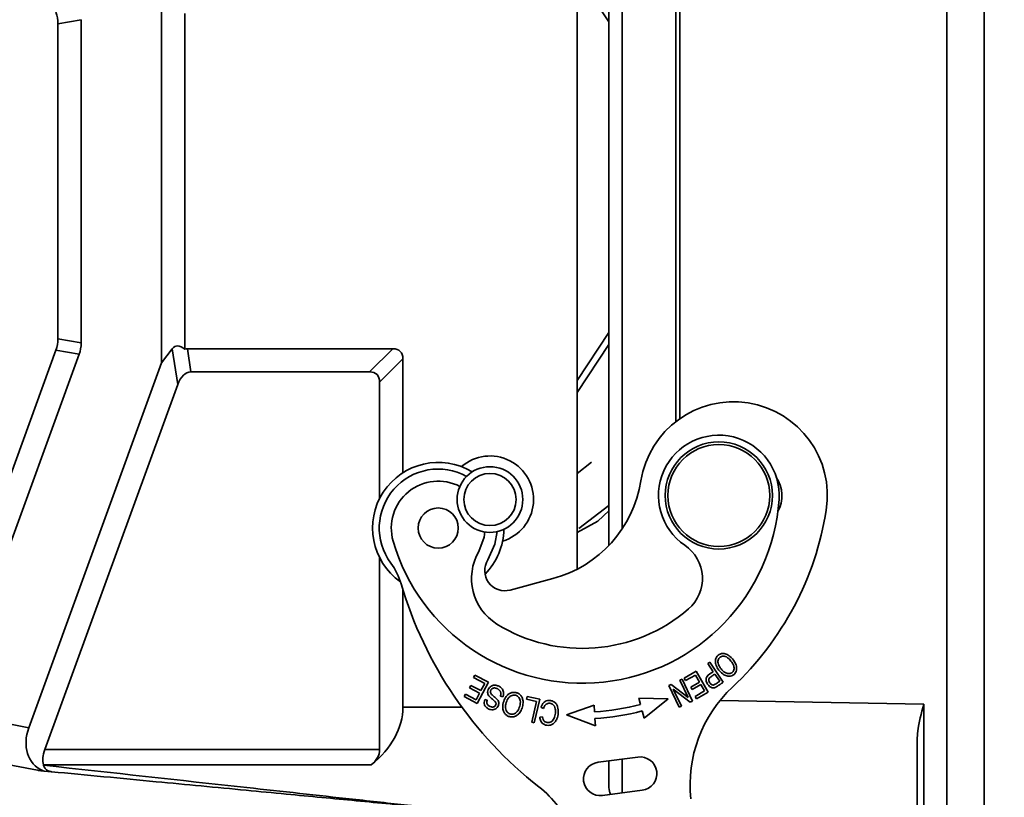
# Model space of a CAD drawing. Header units: millimetres. Extents: x -8713 to 3261, y -18743 to -8704.
# Tile 69 of 156: x -4578 to -4504, y -12605 to -12547. Entities that reach past the tile are written whole.
import ezdxf

# ---------------------------------------------------------------- set-up
doc = ezdxf.new("R2010")
doc.units = ezdxf.units.MM
doc.header["$LTSCALE"] = 10
doc.header["$PDSIZE"] = -1
doc.linetypes.add('CENTER2', pattern=[1.125, 0.75, -0.125, 0.125, -0.125])
doc.layers.get('Defpoints').update_dxf_attribs({"true_color": 0x5e5e5e})
doc.dimstyles.new('ISO-25', dxfattribs={"dimscale": 20, "dimtxt": 4, "dimasz": 3.05, "dimexe": 3, "dimexo": 0.625, "dimtad": 1, "dimdec": 0, "dimtxsty": 'Standard', "dimcen": 2.5, "dimclrd": 1, "dimclre": 1, "dimclrt": 4, "dimadec": 1, "dimazin": 2, "dimtfac": 1, "dimtdec": 0, "dimtmove": 0, "dimatfit": 0, "dimfxl": 1, "dimarcsym": 0})

# ---------------------------------------------------------------- blocks, each defined once
blk = doc.blocks.new('*D175')
at = {"color": 1, "lineweight": -2, "transparency": 16777216}
for p, q in [((-4239.512, -12173.123), (-4663.162, -12173.123)), ((-4603.162, -12602.123), (-4603.162, -12234.123)), ((-4485.077, -12663.123), (-4663.162, -12663.123))]:
    blk.add_line(p, q, dxfattribs=at)
at = {"color": 1, "lineweight": 20, "transparency": 16777216}
for points in [[(-4613.329, -12234.123), (-4592.996, -12234.123), (-4603.162, -12173.123)], [(-4613.329, -12602.123), (-4592.996, -12602.123), (-4603.162, -12663.123)]]:
    blk.add_solid(points, dxfattribs=at)
at = {"layer": 'Defpoints', "color": 0, "lineweight": 20, "transparency": 16777216}
for p in [(-4603.162, -12173.123), (-4227.012, -12173.123), (-4472.577, -12663.123)]:
    blk.add_point(p, dxfattribs=at)
at = {"color": 4, "transparency": 16777216, "insert": (-4656.112, -12418.123), "char_height": 80, "attachment_point": 5, "rotation": 90}
blk.add_mtext('490', dxfattribs=at)
blk = doc.blocks.new('*D182')
at = {"color": 1, "lineweight": -2, "transparency": 16777216}
for p, q in [((-6048.348, -12185.623), (-6048.348, -14279.025)), ((-4272.577, -12682.538), (-4272.577, -14279.025)), ((-4333.577, -14219.025), (-5987.348, -14219.025))]:
    blk.add_line(p, q, dxfattribs=at)
at = {"color": 1, "lineweight": 20, "transparency": 16777216}
for points in [[(-5987.348, -14208.858), (-5987.348, -14229.191), (-6048.348, -14219.025)], [(-4333.577, -14208.858), (-4333.577, -14229.191), (-4272.577, -14219.025)]]:
    blk.add_solid(points, dxfattribs=at)
at = {"layer": 'Defpoints', "color": 0, "lineweight": 20, "transparency": 16777216}
for p in [(-6048.348, -12173.123), (-4272.577, -12670.038), (-6048.348, -14219.025)]:
    blk.add_point(p, dxfattribs=at)
at = {"color": 4, "transparency": 16777216, "insert": (-5160.463, -14166.525), "char_height": 80, "attachment_point": 5}
blk.add_mtext('1776', dxfattribs=at)
blk = doc.blocks.new('*D184')
at = {"color": 1, "lineweight": -2, "transparency": 16777216}
for p, q in [((-5154.232, -12185.623), (-5154.232, -12942.015)), ((-4272.577, -12682.538), (-4272.577, -12942.015)), ((-4333.577, -12882.015), (-5093.232, -12882.015))]:
    blk.add_line(p, q, dxfattribs=at)
at = {"color": 1, "lineweight": 20, "transparency": 16777216}
for points in [[(-5093.232, -12871.849), (-5093.232, -12892.182), (-5154.232, -12882.015)], [(-4333.577, -12871.849), (-4333.577, -12892.182), (-4272.577, -12882.015)]]:
    blk.add_solid(points, dxfattribs=at)
at = {"layer": 'Defpoints', "color": 0, "lineweight": 20, "transparency": 16777216}
for p in [(-5154.232, -12173.123), (-4272.577, -12670.038), (-5154.232, -12882.015)]:
    blk.add_point(p, dxfattribs=at)
at = {"color": 4, "transparency": 16777216, "insert": (-4713.405, -12829.515), "char_height": 80, "attachment_point": 5}
blk.add_mtext('882', dxfattribs=at)
blk = doc.blocks.new('*D221')
at = {"color": 1, "linetype": 'CENTER2', "lineweight": -2, "transparency": 16777216}
blk.add_line((-4897.244, -12284.276), (-5742.402, -12403.997), dxfattribs=at)
blk.add_arc((-4714.684, -12258.415), 977.978, 191.636924, 265.910126, dxfattribs=at)
at = {"color": 1, "linetype": 'CENTER2', "lineweight": 20, "transparency": 16777216}
for points in [[(-5682.577, -12457.421), (-5662.544, -12453.943), (-5682.995, -12395.581)], [(-4784.026, -13223.744), (-4784.843, -13244.061), (-4723.484, -13236.354)]]:
    blk.add_solid(points, dxfattribs=at)
at = {"layer": 'Defpoints', "color": 0, "linetype": 'CENTER2', "lineweight": 20, "transparency": 16777216}
for p in [(-4112.577, -12173.123), (-4884.867, -12282.522), (-4714.912, -12283.782), (-5513.802, -12822.198), (-4725.185, -13425.416)]:
    blk.add_point(p, dxfattribs=at)
at = {"color": 4, "linetype": 'CENTER2', "lineweight": 20, "transparency": 16777216, "insert": (-5324.609, -12954.477), "char_height": 80, "attachment_point": 5, "rotation": 318.77353}
blk.add_mtext('82%%D', dxfattribs=at)

msp = doc.modelspace()

# ---------------------------------------------------------------- linework, layer by layer
at = {"color": 7, "linetype": 'Continuous', "lineweight": 35}
for p, q in [((-4505.577, -12648.123), (-4505.577, -12478.123)), ((-4508.377, -12610.623), (-4508.377, -12507.623)), ((-4535.951, -12588.377), (-4535.951, -12529.87)), ((-4533.577, -12531.645), (-4533.577, -12586.602)), ((-4532.577, -12532.896), (-4532.577, -12585.351)), ((-4528.577, -12540.891), (-4528.577, -12577.356)), ((-4528.283, -12541.108), (-4528.283, -12577.139)), ((-4535.951, -12543.968), (-4533.577, -12547.537)), ((-4566.951, -12572.982), (-4566.951, -12545.866)), ((-4565.218, -12571.95), (-4565.218, -12546.897)), ((-4574.683, -12547.67), (-4572.951, -12547.365)), ((-4574.683, -12571.178), (-4574.683, -12547.67)), ((-4572.951, -12571.483), (-4572.951, -12547.365)), ((-4572.951, -12571.483), (-4574.683, -12571.178)), ((-4535.951, -12574.285), (-4533.577, -12570.715)), ((-4566.951, -12572.982), (-4566.156, -12571.924)), ((-4565.751, -12574.593), (-4566.156, -12571.924)), ((-4564.759, -12573.656), (-4565.022, -12571.924)), ((-4549.701, -12571.924), (-4565.022, -12571.924)), ((-4549.701, -12571.924), (-4551.433, -12573.656)), ((-4535.951, -12575.182), (-4533.577, -12571.613)), ((-4581.204, -12589.537), (-4574.833, -12572.033)), ((-4580.083, -12591.519), (-4573.101, -12572.338)), ((-4574.833, -12572.033), (-4573.101, -12572.338)), ((-4550.683, -12574.406), (-4548.951, -12572.674)), ((-4548.951, -12581.174), (-4548.951, -12572.674)), ((-4566.951, -12572.982), (-4576.858, -12600.203)), ((-4551.433, -12573.656), (-4564.759, -12573.656)), ((-4575.667, -12601.836), (-4565.751, -12574.593)), ((-4550.683, -12583.088), (-4550.683, -12574.406)), ((-4535.951, -12581.231), (-4534.864, -12580.375)), ((-4533.577, -12583.633), (-4535.814, -12585.335)), ((-4533.577, -12584.011), (-4534.407, -12584.79)), ((-4534.407, -12584.79), (-4535.951, -12585.642)), ((-4550.683, -12601.836), (-4550.683, -12587.518)), ((-4537.752, -12589.074), (-4540.954, -12589.933)), ((-4548.951, -12598.674), (-4548.951, -12589.897)), ((-4576.858, -12600.203), (-4609.951, -12593.771)), ((-4526.054, -12595.32), (-4526.205, -12595.422)), ((-4526.205, -12595.422), (-4525.794, -12596.027)), ((-4525.043, -12596.809), (-4526.054, -12595.32)), ((-4527.068, -12595.996), (-4527.959, -12596.508)), ((-4526.172, -12597.558), (-4527.068, -12595.996)), ((-4525.675, -12596.203), (-4525.314, -12596.736)), ((-4610.523, -12596.715), (-4576.218, -12603.384)), ((-4543.577, -12596.275), (-4543.675, -12596.463)), ((-4543.675, -12596.463), (-4542.845, -12596.896)), ((-4542.568, -12596.801), (-4543.577, -12596.275)), ((-4543.401, -12598.397), (-4542.568, -12596.801)), ((-4542.845, -12596.896), (-4543.129, -12597.439)), ((-4528.929, -12596.976), (-4529.098, -12597.056)), ((-4527.67, -12597.944), (-4528.929, -12596.976)), ((-4528.118, -12596.591), (-4528.276, -12596.666)), ((-4528.276, -12596.666), (-4527.67, -12597.944)), ((-4527.347, -12598.218), (-4528.118, -12596.591)), ((-4527.959, -12596.508), (-4527.853, -12596.692)), ((-4527.853, -12596.692), (-4527.12, -12596.271)), ((-4526.815, -12596.803), (-4527.476, -12597.182)), ((-4527.371, -12597.365), (-4526.71, -12596.986)), ((-4527.12, -12596.271), (-4526.815, -12596.803)), ((-4526.71, -12596.986), (-4526.436, -12597.464)), ((-4544.28, -12597.699), (-4544.378, -12597.887)), ((-4543.481, -12598.116), (-4544.28, -12597.699)), ((-4543.876, -12597.049), (-4543.974, -12597.236)), ((-4543.974, -12597.236), (-4543.226, -12597.626)), ((-4543.129, -12597.439), (-4543.876, -12597.049)), ((-4543.226, -12597.626), (-4543.481, -12598.116)), ((-4529.098, -12597.056), (-4528.327, -12598.683)), ((-4528.169, -12598.608), (-4528.775, -12597.331)), ((-4528.775, -12597.331), (-4527.516, -12598.298)), ((-4527.476, -12597.182), (-4527.371, -12597.365)), ((-4526.436, -12597.464), (-4527.141, -12597.869)), ((-4527.035, -12598.053), (-4526.172, -12597.558)), ((-4544.378, -12597.887), (-4543.401, -12598.397)), ((-4542.657, -12598.159), (-4542.842, -12598.1)), ((-4541.671, -12597.839), (-4541.488, -12597.894)), ((-4539.669, -12597.865), (-4539.716, -12598.072)), ((-4539.716, -12598.072), (-4538.984, -12598.24)), ((-4538.74, -12598.078), (-4539.669, -12597.865)), ((-4538.984, -12598.24), (-4539.338, -12599.788)), ((-4539.142, -12599.833), (-4538.74, -12598.078)), ((-4529.148, -12598.043), (-4531.345, -12598.005)), ((-4531.345, -12598.005), (-4531.221, -12598.472)), ((-4530.947, -12599.5), (-4529.148, -12598.043)), ((-4527.516, -12598.298), (-4527.347, -12598.218)), ((-4527.141, -12597.869), (-4527.035, -12598.053)), ((-4510.086, -12598.447), (-4525.3, -12598.182)), ((-4510.086, -12610.563), (-4510.086, -12598.447)), ((-4544.544, -12598.674), (-4548.951, -12598.674)), ((-4538.658, -12598.684), (-4538.467, -12598.773)), ((-4534.669, -12598.531), (-4536.747, -12599.247)), ((-4534.643, -12599.014), (-4534.669, -12598.531)), ((-4531.092, -12598.955), (-4530.947, -12599.5)), ((-4528.327, -12598.683), (-4528.169, -12598.608)), ((-4539.338, -12599.788), (-4539.142, -12599.833)), ((-4538.535, -12599.389), (-4538.739, -12599.415)), ((-4536.747, -12599.247), (-4534.586, -12600.076)), ((-4534.586, -12600.076), (-4534.616, -12599.513)), ((-4510.577, -12610.563), (-4510.577, -12601.109)), ((-4550.683, -12601.836), (-4575.667, -12601.836)), ((-4531.408, -12602.397), (-4534.386, -12602.785)), ((-4532.577, -12602.549), (-4532.577, -12605.07)), ((-4575.712, -12603.437), (-4575.848, -12603.401)), ((-4551.312, -12602.986), (-4575.761, -12602.986)), ((-4575.16, -12603.489), (-4575.712, -12603.437)), ((-4534.063, -12605.264), (-4531.085, -12604.876))]:
    msp.add_line(p, q, dxfattribs=at)
at = {"color": 7, "linetype": 'Continuous', "lineweight": 35, "flags": 128}
for points in [[(-4542.824, -12585.595), (-4542.879, -12585.988), (-4543.285, -12587.061)], [(-4541.92, -12585.566), (-4542.083, -12586.517), (-4542.606, -12587.675)]]:
    msp.add_lwpolyline(points, dxfattribs=at)
at = {"color": 7, "linetype": 'Continuous', "lineweight": 35}
for centre, radius in [((-4525.377, -12582.873), 4), ((-4525.377, -12582.873), 3.8), ((-4542.451, -12583.174), 2.45), ((-4542.451, -12583.174), 1.95), ((-4546.312, -12585.303), 1.5)]:
    msp.add_circle(centre, radius, dxfattribs=at)
at = {"color": 4}
for radius, start, end in [(1935.771, 290, 188), (1041.654, 110.714157, 237.285843)]:
    msp.add_arc((-4112.577, -12173.123), radius, start, end, dxfattribs=at)
at = {"color": 7, "linetype": 'Continuous', "lineweight": 35}
for centre, radius, start, end in [((-4524.277, -12582.879), 7, 351.017, 171.017), ((-4525.377, -12582.874), 4.5, 356.14781, 235.72243), ((-4542.451, -12583.174), 3.25, 286.80038, 130.95193), ((-4546.312, -12585.303), 4.9, 58.80302, 234.90425), ((-4546.312, -12585.303), 4.4, 61.17066, 216.42472), ((-4523.173, -12582.885), 2.5, 331.48088, 33.66979), ((-4546.312, -12585.303), 3.5, 62.53707, 196.14781), ((-4540.081, -12580.381), 9, 285, 351.017), ((-4535.554, -12582.188), 14.7, 196.14781, 356.14781), ((-4540.081, -12580.381), 23, 313.12806, 351.017), ((-4546.312, -12585.303), 4.9, 315.44461, 358.94928), ((-4529.601, -12589.071), 3, 310.85579, 55.72243), ((-4539.826, -12589.07), 4, 149.85395, 238.16629), ((-4553.875, -12590.885), 5, 16.39595, 36.42467), ((-4541.342, -12588.484), 1.5, 147.38002, 285), ((-4520.299, -12581.005), 30, 196.39598, 231.89711), ((-4535.554, -12582.188), 12.1, 238.16629, 310.85579), ((-4517.521, -12604.465), 10, 133.12806, 186.07933), ((-4535.554, -12582.188), 16.85, 273.09834, 284.90166), ((-4535.554, -12582.188), 17.35, 273.09834, 284.90166), ((-4534.225, -12604.024), 1.25, 97.42003, 277.42003), ((-4531.246, -12603.636), 1.25, 277.42003, 97.42003), ((-4543.748, -12610.907), 8, 22.07398, 51.89711), ((-4532.577, -12604.673), 1, 179.99996, 210.58796)]:
    msp.add_arc(centre, radius, start, end, dxfattribs=at)
for centre, major_axis, ratio, start_param, end_param in [((-4584.683, -12548.992), (9.962, 1.757), 0.49427, 6.196252, 6.370119), ((-4584.683, -12569.855), (9.962, -1.757), 0.49427, 6.196252, 6.370119), ((-4582.951, -12570.16), (9.962, -1.757), 0.49427, 6.196252, 6.370119), ((-4564.585, -12575.558), (-1.335, 3.816), 0.327318, 5.818867, 6.498948), ((-4564.681, -12574.924), (0.453, -2.992), 0.495747, 3.066591, 3.199029), ((-4551.951, -12574.924), (2.806, 2.806), 0.377964, 5.921818, 6.644552), ((-4564.418, -12576.656), (0.453, -2.992), 0.495747, 3.066591, 3.87911), ((-4553.683, -12576.656), (2.806, 2.806), 0.377964, 5.921818, 6.644552), ((-4561.941, -12598.674), (12.99, 0), 0.57735, 5.670631, 6.283185), ((-4574.356, -12600.689), (1.859, 2.496), 0.789428, 1.933641, 3.315061), ((-4573.881, -12601.836), (1.551, 1.708), 0.671102, 2.118191, 2.730746), ((-4554.147, -12601.836), (3.464, 0), 0.57735, 5.670631, 6.283185), ((-4568.712, -12598.674), (5.817, 6.404), 0.671102, 2.730746, 2.733911)]:
    msp.add_ellipse(centre, major_axis=major_axis, ratio=ratio, start_param=start_param, end_param=end_param, dxfattribs=at)
for points, knots in [([(-4524.687, -12594.786), (-4524.778, -12594.741), (-4524.932, -12594.667), (-4525.173, -12594.667), (-4525.363, -12594.735), (-4525.511, -12594.862), (-4525.607, -12595.027), (-4525.649, -12595.235), (-4525.611, -12595.513), (-4525.432, -12595.86), (-4525.201, -12596.12), (-4525.023, -12596.234), (-4524.991, -12596.254)], [0, 0, 0, 0, 0.118975, 0.198478, 0.278211, 0.352684, 0.424552, 0.49969, 0.599448, 0.750384, 0.955541, 1, 1, 1, 1]), ([(-4524.991, -12596.254), (-4524.899, -12596.299), (-4524.745, -12596.374), (-4524.506, -12596.368), (-4524.317, -12596.298), (-4524.167, -12596.171), (-4524.074, -12596.002), (-4524.037, -12595.81), (-4524.065, -12595.557), (-4524.218, -12595.223), (-4524.447, -12594.946), (-4524.64, -12594.817), (-4524.687, -12594.786)], [0, 0, 0, 0, 0.120657, 0.198941, 0.277262, 0.355161, 0.427532, 0.501434, 0.584294, 0.725384, 0.933056, 1, 1, 1, 1]), ([(-4525.442, -12595.31), (-4525.441, -12595.259), (-4525.44, -12595.164), (-4525.383, -12595.033), (-4525.292, -12594.937), (-4525.176, -12594.881), (-4525.044, -12594.862), (-4524.884, -12594.886), (-4524.672, -12594.996), (-4524.456, -12595.235), (-4524.271, -12595.495), (-4524.245, -12595.685), (-4524.237, -12595.741)], [0, 0, 0, 0, 0.078187, 0.146453, 0.214972, 0.277702, 0.343338, 0.417585, 0.523852, 0.704877, 0.913623, 1, 1, 1, 1]), ([(-4524.237, -12595.741), (-4524.241, -12595.792), (-4524.248, -12595.887), (-4524.311, -12596.016), (-4524.407, -12596.108), (-4524.528, -12596.162), (-4524.66, -12596.175), (-4524.825, -12596.138), (-4525.052, -12596.003), (-4525.255, -12595.768), (-4525.409, -12595.517), (-4525.433, -12595.367), (-4525.442, -12595.31)], [0, 0, 0, 0, 0.079449, 0.149398, 0.219603, 0.284941, 0.353871, 0.424978, 0.546826, 0.762275, 0.909774, 1, 1, 1, 1]), ([(-4525.794, -12596.027), (-4525.978, -12596.127), (-4526.202, -12596.25), (-4526.332, -12596.517), (-4526.336, -12596.674), (-4526.277, -12596.867), (-4526.156, -12597.05), (-4526.006, -12597.177), (-4525.867, -12597.234), (-4525.749, -12597.237), (-4525.682, -12597.213), (-4525.656, -12597.204)], [0, 0, 0, 0, 0.323855, 0.395722, 0.467305, 0.573313, 0.715715, 0.816349, 0.885837, 0.955885, 1, 1, 1, 1]), ([(-4525.755, -12597.016), (-4525.777, -12597.019), (-4525.821, -12597.025), (-4525.897, -12597.003), (-4525.991, -12596.94), (-4526.076, -12596.837), (-4526.125, -12596.72), (-4526.134, -12596.625), (-4526.115, -12596.55), (-4526.038, -12596.442), (-4525.877, -12596.338), (-4525.742, -12596.248), (-4525.675, -12596.203)], [0, 0, 0, 0, 0.053129, 0.106094, 0.187777, 0.322391, 0.421909, 0.490399, 0.547769, 0.605038, 0.805937, 1, 1, 1, 1]), ([(-4525.314, -12596.736), (-4525.385, -12596.785), (-4525.493, -12596.858), (-4525.637, -12596.958), (-4525.715, -12596.996), (-4525.755, -12597.016)], [0, 0, 0, 0, 0.499164, 0.74881, 1, 1, 1, 1]), ([(-4525.656, -12597.204), (-4525.636, -12597.195), (-4525.573, -12597.167), (-4525.497, -12597.117), (-4525.431, -12597.073), (-4525.384, -12597.041), (-4525.337, -12597.009), (-4525.281, -12596.971), (-4525.225, -12596.932), (-4525.169, -12596.894), (-4525.108, -12596.853), (-4525.066, -12596.825), (-4525.043, -12596.809)], [0, 0, 0, 0, 0.093503, 0.280089, 0.3732776, 0.4198706, 0.5130568, 0.6062426, 0.6994285, 0.7926144, 0.8858002, 1, 1, 1, 1]), ([(-4542.842, -12598.1), (-4542.863, -12598.175), (-4542.9, -12598.303), (-4542.87, -12598.491), (-4542.784, -12598.646), (-4542.627, -12598.778), (-4542.433, -12598.86), (-4542.237, -12598.88), (-4542.077, -12598.839), (-4541.95, -12598.751), (-4541.853, -12598.623), (-4541.796, -12598.474), (-4541.793, -12598.318), (-4541.839, -12598.178), (-4541.953, -12598.03), (-4542.132, -12597.893), (-4542.262, -12597.778), (-4542.327, -12597.72)], [0, 0, 0, 0, 0.0830185, 0.1423951, 0.2019341, 0.2715035, 0.3612477, 0.4265817, 0.4814667, 0.5364024, 0.5908884, 0.6543954, 0.7057688, 0.7571218, 0.8112268, 0.9055776, 1, 1, 1, 1]), ([(-4541.44, -12597.563), (-4541.451, -12597.508), (-4541.472, -12597.393), (-4541.59, -12597.231), (-4541.772, -12597.104), (-4541.981, -12597.032), (-4542.185, -12597.025), (-4542.354, -12597.085), (-4542.488, -12597.199), (-4542.587, -12597.351), (-4542.635, -12597.524), (-4542.614, -12597.693), (-4542.525, -12597.873), (-4542.323, -12598.043), (-4542.133, -12598.182), (-4542.027, -12598.304), (-4541.999, -12598.368), (-4541.998, -12598.442), (-4542.021, -12598.524), (-4542.076, -12598.6), (-4542.151, -12598.649), (-4542.244, -12598.672), (-4542.379, -12598.655), (-4542.511, -12598.599), (-4542.621, -12598.512), (-4542.672, -12598.422), (-4542.69, -12598.306), (-4542.675, -12598.219), (-4542.659, -12598.165), (-4542.657, -12598.159)], [0, 0, 0, 0, 0.041658, 0.087159, 0.145564, 0.205502, 0.250561, 0.295928, 0.336639, 0.380202, 0.430478, 0.467922, 0.50526, 0.578218, 0.662181, 0.682332, 0.697872, 0.713477, 0.737138, 0.76047, 0.78202, 0.803085, 0.830847, 0.882496, 0.908567, 0.934916, 0.957775, 0.995355, 1, 1, 1, 1]), ([(-4542.327, -12597.72), (-4542.353, -12597.689), (-4542.396, -12597.637), (-4542.42, -12597.544), (-4542.413, -12597.462), (-4542.379, -12597.379), (-4542.319, -12597.303), (-4542.23, -12597.25), (-4542.163, -12597.243), (-4542.13, -12597.24)], [0, 0, 0, 0, 0.17921, 0.3005098, 0.4218043, 0.5480538, 0.6987927, 0.8507551, 1, 1, 1, 1]), ([(-4542.13, -12597.24), (-4542.104, -12597.24), (-4542.054, -12597.242), (-4541.993, -12597.257), (-4541.934, -12597.277), (-4541.888, -12597.298), (-4541.834, -12597.33), (-4541.783, -12597.367), (-4541.738, -12597.411), (-4541.707, -12597.45), (-4541.683, -12597.488), (-4541.661, -12597.534), (-4541.645, -12597.589), (-4541.639, -12597.646), (-4541.641, -12597.704), (-4541.651, -12597.768), (-4541.664, -12597.813), (-4541.671, -12597.839)], [0, 0, 0, 0, 0.084227, 0.168353, 0.210323, 0.294411, 0.336378, 0.42045, 0.504575, 0.546562, 0.588557, 0.653345, 0.717313, 0.781261, 0.845156, 0.908992, 1, 1, 1, 1]), ([(-4539.985, -12598.227), (-4540.001, -12598.131), (-4540.031, -12597.959), (-4540.178, -12597.753), (-4540.364, -12597.619), (-4540.584, -12597.556), (-4540.812, -12597.568), (-4541.024, -12597.657), (-4541.232, -12597.839), (-4541.414, -12598.15), (-4541.504, -12598.481), (-4541.497, -12598.693), (-4541.495, -12598.747)], [0, 0, 0, 0, 0.10971, 0.195025, 0.280377, 0.365283, 0.449791, 0.534918, 0.620524, 0.759468, 0.938832, 1, 1, 1, 1]), ([(-4541.488, -12597.894), (-4541.475, -12597.854), (-4541.45, -12597.782), (-4541.434, -12597.669), (-4541.438, -12597.599), (-4541.44, -12597.563)], [0, 0, 0, 0, 0.374241, 0.683105, 1, 1, 1, 1]), ([(-4541.495, -12598.747), (-4541.478, -12598.845), (-4541.448, -12599.016), (-4541.298, -12599.218), (-4541.112, -12599.348), (-4540.891, -12599.413), (-4540.661, -12599.397), (-4540.45, -12599.307), (-4540.242, -12599.123), (-4540.076, -12598.833), (-4539.981, -12598.512), (-4539.984, -12598.305), (-4539.985, -12598.227)], [0, 0, 0, 0, 0.1117266, 0.1952863, 0.2787062, 0.3674443, 0.4525504, 0.5364567, 0.6243664, 0.7646394, 0.9117756, 1, 1, 1, 1]), ([(-4540.558, -12599.121), (-4540.615, -12599.149), (-4540.719, -12599.199), (-4540.889, -12599.201), (-4541.038, -12599.152), (-4541.164, -12599.057), (-4541.258, -12598.912), (-4541.307, -12598.699), (-4541.269, -12598.387), (-4541.161, -12598.065), (-4540.99, -12597.909), (-4540.933, -12597.857)], [0, 0, 0, 0, 0.094564, 0.172878, 0.251275, 0.328984, 0.408674, 0.507916, 0.653387, 0.883791, 1, 1, 1, 1]), ([(-4540.933, -12597.857), (-4540.889, -12597.832), (-4540.794, -12597.778), (-4540.629, -12597.759), (-4540.472, -12597.799), (-4540.343, -12597.886), (-4540.244, -12598.013), (-4540.18, -12598.188), (-4540.179, -12598.466), (-4540.272, -12598.748), (-4540.403, -12598.999), (-4540.511, -12599.084), (-4540.558, -12599.121)], [0, 0, 0, 0, 0.075258, 0.161783, 0.238765, 0.312327, 0.390334, 0.473966, 0.586128, 0.796831, 0.911684, 1, 1, 1, 1]), ([(-4538.739, -12599.415), (-4538.722, -12599.517), (-4538.694, -12599.681), (-4538.556, -12599.871), (-4538.396, -12599.979), (-4538.204, -12600.034), (-4537.99, -12600.028), (-4537.778, -12599.952), (-4537.587, -12599.788), (-4537.425, -12599.505), (-4537.341, -12599.104), (-4537.365, -12598.717), (-4537.485, -12598.437), (-4537.631, -12598.283), (-4537.835, -12598.192), (-4538.046, -12598.16), (-4538.256, -12598.2), (-4538.433, -12598.311), (-4538.571, -12598.479), (-4538.631, -12598.619), (-4538.658, -12598.684)], [0, 0, 0, 0, 0.068376, 0.110975, 0.15362, 0.196564, 0.243705, 0.295524, 0.345056, 0.410643, 0.511981, 0.617646, 0.665885, 0.714577, 0.756496, 0.814553, 0.856103, 0.897699, 0.952847, 1, 1, 1, 1]), ([(-4538.261, -12598.457), (-4538.216, -12598.431), (-4538.132, -12598.382), (-4537.987, -12598.374), (-4537.85, -12598.407), (-4537.724, -12598.484), (-4537.623, -12598.617), (-4537.555, -12598.837), (-4537.562, -12599.144), (-4537.628, -12599.437), (-4537.744, -12599.653), (-4537.871, -12599.773), (-4538.026, -12599.826), (-4538.182, -12599.829), (-4538.322, -12599.785), (-4538.427, -12599.701), (-4538.505, -12599.571), (-4538.523, -12599.461), (-4538.535, -12599.389)], [0, 0, 0, 0, 0.052781, 0.099098, 0.14611, 0.197969, 0.248233, 0.315882, 0.432409, 0.562577, 0.623448, 0.684972, 0.738113, 0.789125, 0.845137, 0.885475, 0.9258, 1, 1, 1, 1]), ([(-4538.467, -12598.773), (-4538.449, -12598.726), (-4538.42, -12598.649), (-4538.353, -12598.539), (-4538.294, -12598.487), (-4538.261, -12598.457)], [0, 0, 0, 0, 0.392123, 0.645962, 1, 1, 1, 1]), ([(-4510.086, -12598.447), (-4510.088, -12598.453), (-4510.263, -12599.129), (-4510.519, -12600.034), (-4510.566, -12600.898), (-4510.577, -12601.109)], [0, 0, 0, 0, 0.006264, 0.758003, 1, 1, 1, 1]), ([(-4533.577, -12602.679), (-4533.577, -12602.78), (-4533.577, -12603.195), (-4533.577, -12603.747), (-4533.577, -12604.48), (-4533.577, -12604.597), (-4533.577, -12604.673)], [0, 0, 0, 0, 0.077359, 0.320271, 0.558135, 1, 1, 1, 1]), ([(-4575.848, -12603.401), (-4575.948, -12603.396), (-4576.086, -12603.39), (-4576.201, -12603.384), (-4576.213, -12603.384), (-4576.218, -12603.384)], [0, 0, 0, 0, 0.558035, 0.772193, 1, 1, 1, 1]), ([(-4575.712, -12603.437), (-4575.812, -12603.427), (-4575.956, -12603.413), (-4576.081, -12603.401), (-4576.117, -12603.398), (-4576.121, -12603.398), (-4576.122, -12603.397)], [0, 0, 0, 0, 0.557657, 0.795589, 0.899345, 1, 1, 1, 1]), ([(-4575.755, -12603.005), (-4575.721, -12603.09), (-4575.642, -12603.282), (-4575.423, -12603.439), (-4575.244, -12603.473), (-4575.16, -12603.489)], [0, 0, 0, 0, 0.292507, 0.666647, 1, 1, 1, 1]), ([(-4575.755, -12603.005), (-4570.685, -12603.562), (-4562.954, -12604.412), (-4553.899, -12605.408), (-4549.487, -12605.891), (-4547.652, -12606.094), (-4547.124, -12606.151), (-4546.953, -12606.171), (-4546.933, -12606.173), (-4546.923, -12606.174)], [0, 0, 0, 0, 0.507611, 0.774111, 0.918589, 0.960904, 0.982576, 0.991027, 1, 1, 1, 1]), ([(-4575.16, -12603.489), (-4572.559, -12603.737), (-4567.708, -12604.199), (-4561.87, -12604.755), (-4557.756, -12605.147), (-4555.017, -12605.407), (-4552.43, -12605.654), (-4550.275, -12605.859), (-4548.611, -12606.017), (-4547.637, -12606.11), (-4547.166, -12606.155), (-4547.035, -12606.168), (-4547.023, -12606.169), (-4547.018, -12606.169)], [0, 0, 0, 0, 0.268943, 0.501378, 0.605031, 0.696998, 0.787233, 0.876833, 0.925268, 0.969823, 0.986812, 0.993695, 1, 1, 1, 1])]:
    msp.add_open_spline(points, degree=3, knots=knots, dxfattribs=at)

# ---------------------------------------------------------------- dimensions: what is measured, and where the dimension line sits
for base, p2, picture, middle in [((-6048.348, -14219.025), (-6048.348, -12173.123), '*D182', (-5160.463, -14166.525)), ((-5154.232, -12882.015), (-5154.232, -12173.123), '*D184', (-4713.405, -12829.515))]:
    dim = msp.add_linear_dim(base=base, p1=(-4272.577, -12670.038), p2=p2, dimstyle='ISO-25')
    dim.commit()
    dim.dimension.update_dxf_attribs({"geometry": picture, "text_midpoint": middle})
at = {"linetype": 'CENTER2', "lineweight": 20}
dim = msp.add_angular_dim_2l(base=(-5513.802, -12822.198), line1=((-4884.867, -12282.522), (-4112.577, -12173.123)), line2=((-4725.185, -13425.416), (-4714.912, -12283.782)), text='82%%D', dimstyle='ISO-25', dxfattribs=at)
dim.commit()
dim.dimension.update_dxf_attribs({"geometry": '*D221', "text_midpoint": (-5324.609, -12954.477)})
dim = msp.add_linear_dim(base=(-4603.162, -12173.123), p1=(-4472.577, -12663.123), p2=(-4227.012, -12173.123), angle=90, dimstyle='ISO-25')
dim.commit()
dim.dimension.update_dxf_attribs({"geometry": '*D175', "text_midpoint": (-4656.112, -12418.123)})

doc.saveas('drawing.dxf')
